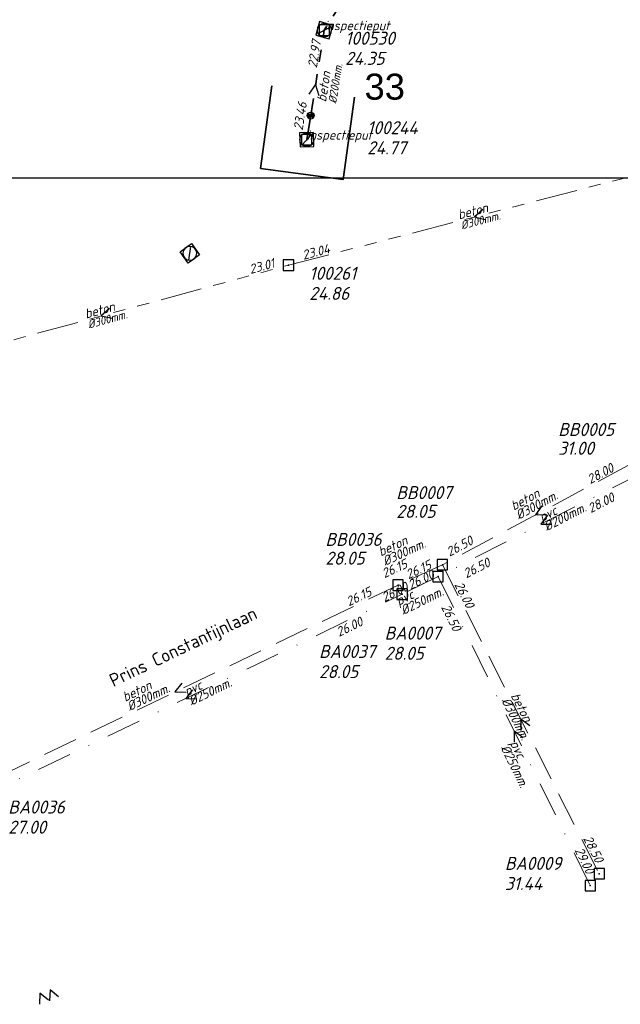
# Model space of a CAD drawing. Header units: metres. Extents: x 152202 to 157341, y 461610 to 468701.
# Tile 10 of 238: x 152982 to 153069, y 461889 to 462031. Entities that reach past the tile are written whole.
import ezdxf
from ezdxf.enums import TextEntityAlignment as Align

# ---------------------------------------------------------------- set-up
doc = ezdxf.new("R2010")
doc.units = ezdxf.units.M
doc.header["$PDMODE"] = 64
doc.header["$PDSIZE"] = 1.5
for name, pattern in [('RI-GWA', [18.45, 6, -1.8, 1.75, -1.8, 1.75, -1.8, 1.75, -1.8]), ('RI-HWA', [7.4, 5, -2.4]), ('RI-VWA', [11, 5, -3, 0, -3])]:
    doc.linetypes.add(name, pattern=pattern)
doc.layers.get('0').update_dxf_attribs({"linetype": 'CONTINUOUS'})
doc.layers.get('DEFPOINTS').update_dxf_attribs({"linetype": 'CONTINUOUS'})
for name, color, linetype, lineweight in [('B-OI-RI-GWA-MATERIAAL-T18', 10, 'CONTINUOUS', 18), ('B-OI-RI-GWA-PUTDEKSELHOOGTE-T25', 10, 'CONTINUOUS', 25), ('B-OI-RI-GWA_BOB-T18', 10, 'CONTINUOUS', 18), ('B-OI-RI-GWA_DIAMETER-T18', 10, 'CONTINUOUS', 18), ('B-OI-RI-GWA_PUTNUMMER-T18', 10, 'CONTINUOUS', 18), ('B-OI-RI-GWA_RIOOLPUT-S', 10, 'CONTINUOUS', 25), ('B-OI-RI-GWA_TRANSPORTLEIDING-G', 10, 'RI-GWA', 18), ('B-OI-RI-HWA-BOB-T18', 150, 'CONTINUOUS', 18), ('B-OI-RI-HWA-MATERIAAL-T18', 150, 'CONTINUOUS', 18), ('B-OI-RI-HWA-PUTDEKSELHOOGTE-T25', 150, 'CONTINUOUS', 25), ('B-OI-RI-HWA-PUTNUMMER-T25', 150, 'CONTINUOUS', 25), ('B-OI-RI-HWA_DIAMETER-T18', 150, 'CONTINUOUS', 18), ('B-OI-RI-HWA_RIOOLPUT-S', 150, 'CONTINUOUS', 25), ('B-OI-RI-HWA_TRANSPORTLEIDING-G', 150, 'RI-HWA', 18), ('B-OI-RI-STROOMRICHTING-S', 252, 'CONTINUOUS', 25), ('B-OI-RI-VWA-BOB-T18', 34, 'CONTINUOUS', 18), ('B-OI-RI-VWA-DIAMETER-T18', 34, 'CONTINUOUS', 18), ('B-OI-RI-VWA-MATERIAAL-T18', 34, 'CONTINUOUS', 18), ('B-OI-RI-VWA_PUTDEKSELHOOGTE-T25', 34, 'CONTINUOUS', 25), ('B-OI-RI-VWA_PUTNUMMER-T25', 34, 'CONTINUOUS', 25), ('B-OI-RI-VWA_RIOOLPUT-S', 34, 'CONTINUOUS', 25), ('B-OI-RI-VWA_TRANSPORTLEIDING-G', 34, 'RI-VWA', 18), ('B-RO-OG-TOPOGRAFIE-T18', 2, 'CONTINUOUS', 18), ('N-OI-RI-GWA-MATERIAAL-T18', 14, 'CONTINUOUS', 18), ('N-OI-RI-GWA-PUTDEKSELHOOGTE-T25', 14, 'CONTINUOUS', 25), ('N-OI-RI-GWA_BOB-T18', 14, 'CONTINUOUS', 18), ('N-OI-RI-GWA_DIAMETER-T18', 14, 'CONTINUOUS', 18), ('N-OI-RI-GWA_PUTNUMMER-T18', 14, 'CONTINUOUS', 18), ('N-OI-RI-GWA_RIOOLPUT-S', 14, 'CONTINUOUS', 25), ('N-OI-RI-GWA_TRANSPORTLEIDING-G', 14, 'RI-GWA', 35), ('N-OI-RI-STROOMRICHTING-S', 252, 'CONTINUOUS', 25), ('N-OI-RI-T50', 130, 'CONTINUOUS', 50), ('N-OI-RI-VRIJVERVAL_HULPSTUK-S', 210, 'CONTINUOUS', 25), ('N-RO-KG-GRENS_WERK-G', 7, 'XX-WERKGRENS', 35)]:
    doc.layers.add(name, color=color, linetype=linetype, lineweight=lineweight)
doc.styles.add('ARIAL', font='arial.ttf')
doc.styles.add('NLCS-ISO-M200-T18', font='NLCS-ISO.ttf', dxfattribs={"height": 360})
doc.styles.add('NLCS-ISO-M500-T18_CURSIEF', font='NLCS-ISO.ttf', dxfattribs={"oblique": 15, "height": 0.9})
doc.styles.add('NLCS-ISO-M750-T18_CURSIEF', font='NLCS-ISO.ttf', dxfattribs={"oblique": 15, "height": 1.35})
doc.styles.add('NLCS-ISO-M750-T25_CURSIEF', font='NLCS-ISO.ttf', dxfattribs={"oblique": 15, "height": 1.875})
doc.linetypes.add('XX-WERKGRENS', pattern='A,0,[137,NLCS.SHX,S=0.1,R=0,X=-1.1,Y=-1.35],-6', length=6)

# ---------------------------------------------------------------- blocks, each defined once
blk = doc.blocks.new('ACMAP_ANN_TEMPLATE_gwa-diam')
at = {"style": 'NLCS-ISO-M500-T18_CURSIEF', "oblique": 15}
blk.add_attdef('gwa-diam', (-2.2, -1.3), '', height=1.2, dxfattribs=at)
blk = doc.blocks.new('ACMAP_ANN_TEMPLATE_gwa-materiaal')
at = {"style": 'NLCS-ISO-M750-T18_CURSIEF', "oblique": 15}
blk.add_attdef('gwa-mat', (-2.2, 0.2), '', height=1.35, dxfattribs=at)
blk = doc.blocks.new('ACMAP_ANN_TEMPLATE_gwa-nap-l')
at = {"style": 'NLCS-ISO-M750-T18_CURSIEF', "oblique": 15}
blk.add_attdef('gwa-nap-l', (2.3, 0.2), '', height=1.35, dxfattribs=at)
blk = doc.blocks.new('ACMAP_ANN_TEMPLATE_gwa-nap-r')
at = {"style": 'NLCS-ISO-M750-T18_CURSIEF', "oblique": 15}
blk.add_attdef('gwa-nap-r', (-5.6, 0.2), '', height=1.35, dxfattribs=at)
blk = doc.blocks.new('ACMAP_ANN_TEMPLATE_gwa-puth')
at = {"style": 'NLCS-ISO-M750-T25_CURSIEF', "oblique": 15}
blk.add_attdef('gwa-puth', (3, -5), '', height=1.88, dxfattribs=at)
blk = doc.blocks.new('ACMAP_ANN_TEMPLATE_gwa-putnr')
at = {"style": 'NLCS-ISO-M750-T25_CURSIEF', "oblique": 15}
blk.add_attdef('gwa-putnr', (3, -2.1), '', height=1.88, dxfattribs=at)
blk = doc.blocks.new('ACMAP_ANN_TEMPLATE_type knoop')
at = {"layer": 'DEFPOINTS', "style": 'NLCS-ISO-M750-T18_CURSIEF', "oblique": 15}
blk.add_attdef('type_knoop', (0, 0), '', height=1.35, dxfattribs=at)
blk = doc.blocks.new('ACMAP_ANN_TEMPLATE_hwa-diam')
at = {"style": 'NLCS-ISO-M750-T18_CURSIEF', "oblique": 15}
blk.add_attdef('hwa-diam', (-3.7, -1.3), '', height=1.35, dxfattribs=at)
blk = doc.blocks.new('ACMAP_ANN_TEMPLATE_hwa-materiaal')
at = {"style": 'NLCS-ISO-M750-T18_CURSIEF', "oblique": 15}
blk.add_attdef('hwa-mat', (-3.7, 0.2), '', height=1.35, dxfattribs=at)
blk = doc.blocks.new('ACMAP_ANN_TEMPLATE_hwa-nap-l')
at = {"style": 'NLCS-ISO-M750-T18_CURSIEF', "oblique": 15}
blk.add_attdef('hwa-nap-l', (3.3, 0.2), '', height=1.35, dxfattribs=at)
blk = doc.blocks.new('ACMAP_ANN_TEMPLATE_hwa-nap-r')
at = {"style": 'NLCS-ISO-M750-T18_CURSIEF', "oblique": 15}
blk.add_attdef('hwa-nap-r', (-5.6, 0.2), '', height=1.35, dxfattribs=at)
blk = doc.blocks.new('ACMAP_ANN_TEMPLATE_vwa-diam')
at = {"style": 'NLCS-ISO-M750-T18_CURSIEF', "oblique": 15}
blk.add_attdef('vwa-diam', (0.3, -1.3), '', height=1.35, dxfattribs=at)
blk = doc.blocks.new('ACMAP_ANN_TEMPLATE_vwa-materiaal')
at = {"style": 'NLCS-ISO-M750-T18_CURSIEF', "oblique": 15}
blk.add_attdef('vwa-mat', (0.3, 0.2), '', height=1.35, dxfattribs=at)
blk = doc.blocks.new('ACMAP_ANN_TEMPLATE_vwa-nap-l')
at = {"style": 'NLCS-ISO-M750-T18_CURSIEF', "oblique": 15}
blk.add_attdef('vwa-nap-l', (3.3, 0.2), '', height=1.35, dxfattribs=at)
blk = doc.blocks.new('ACMAP_ANN_TEMPLATE_vwa-nap-r')
at = {"style": 'NLCS-ISO-M750-T18_CURSIEF', "oblique": 15}
blk.add_attdef('vwa-nap-r', (-5.6, 0.2), '', height=1.35, dxfattribs=at)
blk = doc.blocks.new('ACMAP_ANN_TEMPLATE_hwa-puth')
at = {"color": 0, "linetype": 'ByBlock', "style": 'NLCS-ISO-M750-T25_CURSIEF', "oblique": 15}
blk.add_attdef('hwa-puth', (-9, -6.8), '', height=1.88, dxfattribs=at)
blk = doc.blocks.new('ACMAP_ANN_TEMPLATE_hwa-putnr')
at = {"color": 0, "linetype": 'ByBlock', "style": 'NLCS-ISO-M750-T25_CURSIEF', "oblique": 15}
blk.add_attdef('hwa-putnr', (-9, -4.1), '', height=1.88, dxfattribs=at)
blk = doc.blocks.new('ACMAP_ANN_TEMPLATE_vwa-puth')
at = {"style": 'NLCS-ISO-M750-T25_CURSIEF', "oblique": 15}
blk.add_attdef('vwa-puth', (-3, 5), '', height=1.88, dxfattribs=at)
blk = doc.blocks.new('ACMAP_ANN_TEMPLATE_vwa-putnr')
at = {"style": 'NLCS-ISO-M750-T25_CURSIEF', "oblique": 15}
blk.add_attdef('vaw-putnr', (-3, 7.9), '', height=1.88, dxfattribs=at)
blk = doc.blocks.new('SRI-HULP')
h = blk.add_hatch(color=256)
h.dxf.hatch_style = 1
h.paths.add_polyline_path([(-0.71, 0.71, 0.198912), (-1, 0, 0.198912), (-0.71, -0.71), (0, 0)])
h = blk.add_hatch(color=256)
h.dxf.hatch_style = 1
h.paths.add_polyline_path([(1, 0, 0.198912), (0.71, 0.71), (0, 0), (0.71, -0.71, 0.198912)])
for p, q in [((-0.71, 0.71), (0.71, -0.71)), ((-0.71, -0.71), (0.71, 0.71))]:
    blk.add_line(p, q)
blk.add_circle((0, 0), 1)
blk = doc.blocks.new('B-SRI-PUT_GWA-SO')
blk.add_line((-1.41, -1.41), (1.41, 1.41))
at = {"lineweight": -3, "flags": 128}
blk.add_lwpolyline([(2, -2), (2, 2), (-2, 2), (-2, -2)], close=True, dxfattribs=at)
at = {"lineweight": -3}
blk.add_circle((0, 0), 2, dxfattribs=at)

msp = doc.modelspace()

# ---------------------------------------------------------------- linework, layer by layer
at = {"layer": 'B-OI-RI-GWA_RIOOLPUT-S', "transparency": 33554623}
msp.add_point((153020.92, 461995.41), dxfattribs=at)
at = {"layer": 'B-OI-RI-GWA_TRANSPORTLEIDING-G', "transparency": 33554623}
for p, q in [((153020.92, 461995.41), (153074.47, 462009.31)), ((152966.94, 461980.77), (153020.92, 461995.41))]:
    msp.add_line(p, q, dxfattribs=at)
at = {"layer": 'B-OI-RI-HWA_RIOOLPUT-S', "transparency": 33554623}
for p in [(153043.1, 461952.24), (153036.7, 461949.3), (153065.7, 461907.7)]:
    msp.add_point(p, dxfattribs=at)
at = {"layer": 'B-OI-RI-HWA_TRANSPORTLEIDING-G', "transparency": 33554623}
for p, q in [((153069.93, 461966.6), (153043.1, 461952.24)), ((153043.1, 461952.24), (153036.7, 461949.3)), ((153043.1, 461952.24), (153065.7, 461907.7)), ((152972.4, 461918.5), (153036.7, 461949.3))]:
    msp.add_line(p, q, dxfattribs=at)
at = {"layer": 'B-OI-RI-STROOMRICHTING-S', "transparency": 33554623}
for points in [[(153048.91, 462003.42), (153047.7, 462002.36), (153049.27, 462002.02)], [(152995.13, 461989.16), (152993.93, 461988.09), (152995.51, 461987.77)], [(153057.44, 461960.73), (153056.52, 461959.42), (153058.12, 461959.46)], [(153058.23, 461959.37), (153057.27, 461958.07), (153058.88, 461958.09)], [(153005.54, 461935.17), (153004.55, 461933.9), (153006.16, 461933.87)], [(153007.08, 461934.22), (153006.1, 461932.95), (153007.71, 461932.93)], [(153055.69, 461929.01), (153054.4, 461929.97), (153054.41, 461928.36)], [(153054.72, 461927.3), (153053.43, 461928.27), (153053.43, 461926.66)], [(152987.78, 461889.96), (152986.55, 461891), (152986.46, 461889.39)], [(152986.35, 461889.49), (152985.1, 461890.5), (152985.04, 461888.89)]]:
    msp.add_lwpolyline(points, dxfattribs=at)
at = {"layer": 'B-OI-RI-VWA_RIOOLPUT-S', "transparency": 33554623}
for p in [(153042.47, 461950.54), (153037.3, 461948), (153064.4, 461906)]:
    msp.add_point(p, dxfattribs=at)
at = {"layer": 'B-OI-RI-VWA_TRANSPORTLEIDING-G', "transparency": 33554623}
for p, q in [((153072.08, 461965.61), (153042.47, 461950.54)), ((153042.47, 461950.54), (153037.3, 461948)), ((153042.47, 461950.54), (153064.4, 461906)), ((152974.9, 461917.9), (153037.3, 461948))]:
    msp.add_line(p, q, dxfattribs=at)
at = {"layer": 'DEFPOINTS', "flags": 128}
msp.add_lwpolyline([(153428.175, 462374.019), (153234.15, 462374.629), (153234.15, 462623.019), (152813.175, 462623.019), (152813.175, 462008.019), (153286.694, 462008.019), (153286.694, 462092.924), (153428.175, 462092.924)], close=True, dxfattribs=at)
at = {"layer": 'N-OI-RI-GWA_RIOOLPUT-S'}
for p in [(153026.08, 462029.28), (153023.55, 462013.5)]:
    msp.add_point(p, dxfattribs=at)
at = {"layer": 'N-OI-RI-GWA_TRANSPORTLEIDING-G'}
for p in [(153036.17, 462045.44), (153023.55, 462013.5)]:
    msp.add_line(p, (153026.08, 462029.28), dxfattribs=at)
at = {"layer": 'N-OI-RI-STROOMRICHTING-S'}
msp.add_lwpolyline([(153023.88, 462020.08), (153024.82, 462021.39), (153025.3, 462019.85)], dxfattribs=at)
msp.add_lwpolyline([(153023.88, 462020.08), (153024.82, 462021.39), (153025.3, 462019.85)], dxfattribs=at)
at = {"layer": 'N-RO-KG-GRENS_WERK-G', "ltscale": 0.5, "flags": 128}
msp.add_lwpolyline([(153018.526, 462021.257), (153016.895, 462009.369), (153028.783, 462007.737), (153030.415, 462019.626)], dxfattribs=at)

# ---------------------------------------------------------------- block references
at = {"layer": 'B-OI-RI-GWA-MATERIAAL-T18', "transparency": 33554623}
ref = msp.add_blockref('ACMAP_ANN_TEMPLATE_gwa-materiaal', (153047.695, 462002.36), dxfattribs=dict(at, rotation=14.55116317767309))
ref.add_attrib('gwa-mat', 'beton', (153045.515, 462002.001), dxfattribs={"layer": '0', "color": 0, "linetype": 'ByBlock', "height": 1.35, "rotation": 14.55116, "style": 'NLCS-ISO-M750-T18_CURSIEF', "oblique": 15})
ref = msp.add_blockref('ACMAP_ANN_TEMPLATE_gwa-materiaal', (152993.93, 461988.09), dxfattribs=dict(at, rotation=15.17425596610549))
ref.add_attrib('gwa-mat', 'beton', (152991.754, 461987.707), dxfattribs={"layer": '0', "color": 0, "linetype": 'ByBlock', "height": 1.35, "rotation": 15.17426, "style": 'NLCS-ISO-M750-T18_CURSIEF', "oblique": 15})
at = {"layer": 'B-OI-RI-GWA-PUTDEKSELHOOGTE-T25', "transparency": 33554623}
ref = msp.add_blockref('ACMAP_ANN_TEMPLATE_gwa-puth', (153020.92, 461995.41), dxfattribs=at)
ref.add_attrib('gwa-puth', '24.86', (153023.92, 461990.41), dxfattribs={"layer": '0', "color": 0, "linetype": 'ByBlock', "height": 1.875, "style": 'NLCS-ISO-M750-T25_CURSIEF', "oblique": 15})
at = {"layer": 'B-OI-RI-GWA_BOB-T18', "transparency": 33554623}
ref = msp.add_blockref('ACMAP_ANN_TEMPLATE_gwa-nap-l', (153020.92, 461995.41), dxfattribs=dict(at, rotation=14.55116317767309))
ref.add_attrib('gwa-nap-l', '23.04', (153023.096, 461996.181), dxfattribs={"layer": '0', "color": 0, "linetype": 'ByBlock', "height": 1.35, "rotation": 14.55116, "style": 'NLCS-ISO-M750-T18_CURSIEF', "oblique": 15})
ref = msp.add_blockref('ACMAP_ANN_TEMPLATE_gwa-nap-r', (153020.92, 461995.41), dxfattribs=dict(at, rotation=15.17425596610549))
ref.add_attrib('gwa-nap-r', '23.01', (153015.463, 461994.137), dxfattribs={"layer": '0', "color": 0, "linetype": 'ByBlock', "height": 1.35, "rotation": 15.17426, "style": 'NLCS-ISO-M750-T18_CURSIEF', "oblique": 15})
at = {"layer": 'B-OI-RI-GWA_DIAMETER-T18', "transparency": 33554623}
ref = msp.add_blockref('ACMAP_ANN_TEMPLATE_gwa-diam', (153047.695, 462002.36), dxfattribs=dict(at, rotation=14.55116317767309))
ref.add_attrib('gwa-diam', '%%c300mm.', (153045.892, 462000.549), dxfattribs={"layer": '0', "color": 0, "linetype": 'ByBlock', "height": 1.2, "rotation": 14.55116, "style": 'NLCS-ISO-M500-T18_CURSIEF', "oblique": 15})
ref = msp.add_blockref('ACMAP_ANN_TEMPLATE_gwa-diam', (152993.93, 461988.09), dxfattribs=dict(at, rotation=15.17425596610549))
ref.add_attrib('gwa-diam', '%%c300mm.', (152992.147, 461986.259), dxfattribs={"layer": '0', "color": 0, "linetype": 'ByBlock', "height": 1.2, "rotation": 15.17426, "style": 'NLCS-ISO-M500-T18_CURSIEF', "oblique": 15})
at = {"layer": 'B-OI-RI-GWA_PUTNUMMER-T18', "transparency": 33554623}
ref = msp.add_blockref('ACMAP_ANN_TEMPLATE_gwa-putnr', (153020.92, 461995.41), dxfattribs=at)
ref.add_attrib('gwa-putnr', '100261', (153023.92, 461993.31), dxfattribs={"layer": '0', "color": 0, "linetype": 'ByBlock', "height": 1.875, "style": 'NLCS-ISO-M750-T25_CURSIEF', "oblique": 15})
at = {"layer": 'B-OI-RI-HWA-BOB-T18', "transparency": 33554623}
ref = msp.add_blockref('ACMAP_ANN_TEMPLATE_hwa-nap-l', (153061.594, 461962.106), dxfattribs=dict(at, rotation=28.15665905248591))
ref.add_attrib('hwa-nap-l', '28.00', (153064.409, 461963.84), dxfattribs={"layer": '0', "color": 0, "linetype": 'ByBlock', "height": 1.35, "rotation": 28.15666, "style": 'NLCS-ISO-M750-T18_CURSIEF', "oblique": 15})
ref = msp.add_blockref('ACMAP_ANN_TEMPLATE_hwa-nap-r', (153049.15, 461955.841), dxfattribs=dict(at, rotation=28.15665905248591))
ref.add_attrib('hwa-nap-r', '26.50', (153044.119, 461953.375), dxfattribs={"layer": '0', "color": 0, "linetype": 'ByBlock', "height": 1.35, "rotation": 28.15666, "style": 'NLCS-ISO-M750-T18_CURSIEF', "oblique": 15})
ref = msp.add_blockref('ACMAP_ANN_TEMPLATE_hwa-nap-r', (153039.913, 461952.443), dxfattribs=dict(at, rotation=24.67286737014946))
ref.add_attrib('hwa-nap-r', '26.15', (153034.741, 461950.287), dxfattribs={"layer": '0', "color": 0, "linetype": 'ByBlock', "height": 1.35, "rotation": 24.67287, "style": 'NLCS-ISO-M750-T18_CURSIEF', "oblique": 15})
ref = msp.add_blockref('ACMAP_ANN_TEMPLATE_hwa-nap-l', (153035.283, 461948.583), dxfattribs=dict(at, rotation=24.67286737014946))
ref.add_attrib('hwa-nap-l', '26.15', (153038.198, 461950.142), dxfattribs={"layer": '0', "color": 0, "linetype": 'ByBlock', "height": 1.35, "rotation": 24.67287, "style": 'NLCS-ISO-M750-T18_CURSIEF', "oblique": 15})
ref = msp.add_blockref('ACMAP_ANN_TEMPLATE_hwa-nap-r', (153034.76, 461948.461), dxfattribs=dict(at, rotation=25.59463830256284))
ref.add_attrib('hwa-nap-r', '26.15', (153029.623, 461946.222), dxfattribs={"layer": '0', "color": 0, "linetype": 'ByBlock', "height": 1.35, "rotation": 25.59464, "style": 'NLCS-ISO-M750-T18_CURSIEF', "oblique": 15})
ref = msp.add_blockref('ACMAP_ANN_TEMPLATE_hwa-nap-l', (153043.1, 461952.24), dxfattribs=dict(at, rotation=296.9036505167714))
ref.add_attrib('hwa-nap-l', '26.00', (153044.772, 461949.388), dxfattribs={"layer": '0', "color": 0, "linetype": 'ByBlock', "height": 1.35, "rotation": 296.90365, "style": 'NLCS-ISO-M750-T18_CURSIEF', "oblique": 15})
ref = msp.add_blockref('ACMAP_ANN_TEMPLATE_hwa-nap-r', (153065.7, 461907.7), dxfattribs=dict(at, rotation=296.9036505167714))
ref.add_attrib('hwa-nap-r', '28.50', (153063.344, 461912.784), dxfattribs={"layer": '0', "color": 0, "linetype": 'ByBlock', "height": 1.35, "rotation": 296.90365, "style": 'NLCS-ISO-M750-T18_CURSIEF', "oblique": 15})
at = {"layer": 'B-OI-RI-HWA-MATERIAAL-T18', "transparency": 33554623}
ref = msp.add_blockref('ACMAP_ANN_TEMPLATE_hwa-materiaal', (153056.738, 461961.587), dxfattribs=dict(at, rotation=28.15665905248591))
ref.add_attrib('hwa-mat', 'beton', (153053.381, 461960.017), dxfattribs={"layer": '0', "color": 0, "linetype": 'ByBlock', "height": 1.35, "rotation": 28.15666, "style": 'NLCS-ISO-M750-T18_CURSIEF', "oblique": 15})
ref = msp.add_blockref('ACMAP_ANN_TEMPLATE_hwa-materiaal', (153037.666, 461954.78), dxfattribs=dict(at, rotation=24.67286737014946))
ref.add_attrib('hwa-mat', 'beton', (153034.22, 461953.417), dxfattribs={"layer": '0', "color": 0, "linetype": 'ByBlock', "height": 1.35, "rotation": 24.67287, "style": 'NLCS-ISO-M750-T18_CURSIEF', "oblique": 15})
ref = msp.add_blockref('ACMAP_ANN_TEMPLATE_hwa-materiaal', (153000.801, 461933.9), dxfattribs=dict(at, rotation=25.59463830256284))
ref.add_attrib('hwa-mat', 'beton', (152997.378, 461932.482), dxfattribs={"layer": '0', "color": 0, "linetype": 'ByBlock', "height": 1.35, "rotation": 25.59464, "style": 'NLCS-ISO-M750-T18_CURSIEF', "oblique": 15})
ref = msp.add_blockref('ACMAP_ANN_TEMPLATE_hwa-materiaal', (153054.4, 461929.97), dxfattribs=dict(at, rotation=296.9036505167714))
ref.add_attrib('hwa-mat', 'beton', (153052.904, 461933.36), dxfattribs={"layer": '0', "color": 0, "linetype": 'ByBlock', "height": 1.35, "rotation": 296.90365, "style": 'NLCS-ISO-M750-T18_CURSIEF', "oblique": 15})
at = {"layer": 'B-OI-RI-HWA-PUTDEKSELHOOGTE-T25', "transparency": 33554623}
for p, values in [((153068.782, 461974.89), {'hwa-puth': '31.00'}), ((153045.449, 461965.795), {'hwa-puth': '28.05'}), ((153035.239, 461959.049), {'hwa-puth': '28.05'})]:
    msp.add_blockref('ACMAP_ANN_TEMPLATE_hwa-puth', p, dxfattribs=at).add_auto_attribs(values)
at = {"layer": 'B-OI-RI-HWA-PUTNUMMER-T25', "transparency": 33554623}
for p, values in [((153068.782, 461974.89), {'hwa-putnr': 'BB0005'}), ((153045.449, 461965.795), {'hwa-putnr': 'BB0007'}), ((153035.239, 461959.049), {'hwa-putnr': 'BB0036'})]:
    msp.add_blockref('ACMAP_ANN_TEMPLATE_hwa-putnr', p, dxfattribs=at).add_auto_attribs(values)
at = {"layer": 'B-OI-RI-HWA_DIAMETER-T18', "transparency": 33554623}
ref = msp.add_blockref('ACMAP_ANN_TEMPLATE_hwa-diam', (153056.738, 461961.587), dxfattribs=dict(at, rotation=28.15665905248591))
ref.add_attrib('hwa-diam', '%%c300mm.', (153054.089, 461958.695), dxfattribs={"layer": '0', "color": 0, "linetype": 'ByBlock', "height": 1.35, "rotation": 28.15666, "style": 'NLCS-ISO-M750-T18_CURSIEF', "oblique": 15})
ref = msp.add_blockref('ACMAP_ANN_TEMPLATE_hwa-diam', (153037.666, 461954.78), dxfattribs=dict(at, rotation=24.67286737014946))
ref.add_attrib('hwa-diam', '%%c300mm.', (153034.846, 461952.054), dxfattribs={"layer": '0', "color": 0, "linetype": 'ByBlock', "height": 1.35, "rotation": 24.67287, "style": 'NLCS-ISO-M750-T18_CURSIEF', "oblique": 15})
ref = msp.add_blockref('ACMAP_ANN_TEMPLATE_hwa-diam', (153000.801, 461933.9), dxfattribs=dict(at, rotation=25.59463830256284))
ref.add_attrib('hwa-diam', '%%c300mm.', (152998.026, 461931.129), dxfattribs={"layer": '0', "color": 0, "linetype": 'ByBlock', "height": 1.35, "rotation": 25.59464, "style": 'NLCS-ISO-M750-T18_CURSIEF', "oblique": 15})
ref = msp.add_blockref('ACMAP_ANN_TEMPLATE_hwa-diam', (153054.4, 461929.97), dxfattribs=dict(at, rotation=296.9036505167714))
ref.add_attrib('hwa-diam', '%%c300mm.', (153051.566, 461932.681), dxfattribs={"layer": '0', "color": 0, "linetype": 'ByBlock', "height": 1.35, "rotation": 296.90365, "style": 'NLCS-ISO-M750-T18_CURSIEF', "oblique": 15})
at = {"layer": 'B-OI-RI-VWA-BOB-T18', "transparency": 33554623}
ref = msp.add_blockref('ACMAP_ANN_TEMPLATE_vwa-nap-l', (153061.62, 461957.979), dxfattribs=dict(at, rotation=26.97380401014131))
ref.add_attrib('vwa-nap-l', '28.00', (153064.47, 461959.654), dxfattribs={"layer": '0', "color": 0, "linetype": 'ByBlock', "height": 1.35, "rotation": 26.9738, "style": 'NLCS-ISO-M750-T18_CURSIEF', "oblique": 15})
ref = msp.add_blockref('ACMAP_ANN_TEMPLATE_vwa-nap-r', (153051.618, 461952.622), dxfattribs=dict(at, rotation=26.97380401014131))
ref.add_attrib('vwa-nap-r', '26.50', (153046.537, 461950.26), dxfattribs={"layer": '0', "color": 0, "linetype": 'ByBlock', "height": 1.35, "rotation": 26.9738, "style": 'NLCS-ISO-M750-T18_CURSIEF', "oblique": 15})
ref = msp.add_blockref('ACMAP_ANN_TEMPLATE_vwa-nap-l', (153035.641, 461946.969), dxfattribs=dict(at, rotation=26.16469898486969))
ref.add_attrib('vwa-nap-l', '26.00', (153038.514, 461948.603), dxfattribs={"layer": '0', "color": 0, "linetype": 'ByBlock', "height": 1.35, "rotation": 26.1647, "style": 'NLCS-ISO-M750-T18_CURSIEF', "oblique": 15})
ref = msp.add_blockref('ACMAP_ANN_TEMPLATE_vwa-nap-r', (153039.853, 461949.129), dxfattribs=dict(at, rotation=26.16469898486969))
ref.add_attrib('vwa-nap-r', '26.00', (153034.739, 461946.839), dxfattribs={"layer": '0', "color": 0, "linetype": 'ByBlock', "height": 1.35, "rotation": 26.1647, "style": 'NLCS-ISO-M750-T18_CURSIEF', "oblique": 15})
ref = msp.add_blockref('ACMAP_ANN_TEMPLATE_vwa-nap-l', (153041.251, 461949.004), dxfattribs=dict(at, rotation=296.2140860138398))
ref.add_attrib('vwa-nap-l', '26.50', (153042.888, 461946.131), dxfattribs={"layer": '0', "color": 0, "linetype": 'ByBlock', "height": 1.35, "rotation": 296.21409, "style": 'NLCS-ISO-M750-T18_CURSIEF', "oblique": 15})
ref = msp.add_blockref('ACMAP_ANN_TEMPLATE_vwa-nap-r', (153033.331, 461944.081), dxfattribs=dict(at, rotation=25.75135046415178))
ref.add_attrib('vwa-nap-r', '26.00', (153028.201, 461941.829), dxfattribs={"layer": '0', "color": 0, "linetype": 'ByBlock', "height": 1.35, "rotation": 25.75135, "style": 'NLCS-ISO-M750-T18_CURSIEF', "oblique": 15})
ref = msp.add_blockref('ACMAP_ANN_TEMPLATE_vwa-nap-r', (153064.4, 461906), dxfattribs=dict(at, rotation=296.2140860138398))
ref.add_attrib('vwa-nap-r', '29.00', (153062.106, 461911.112), dxfattribs={"layer": '0', "color": 0, "linetype": 'ByBlock', "height": 1.35, "rotation": 296.21409, "style": 'NLCS-ISO-M750-T18_CURSIEF', "oblique": 15})
at = {"layer": 'B-OI-RI-VWA-DIAMETER-T18', "transparency": 33554623}
ref = msp.add_blockref('ACMAP_ANN_TEMPLATE_vwa-diam', (153057.275, 461958.075), dxfattribs=dict(at, rotation=26.97380401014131))
ref.add_attrib('vwa-diam', '%%c200mm.', (153058.132, 461957.052), dxfattribs={"layer": '0', "color": 0, "linetype": 'ByBlock', "height": 1.35, "rotation": 26.9738, "style": 'NLCS-ISO-M750-T18_CURSIEF', "oblique": 15})
ref = msp.add_blockref('ACMAP_ANN_TEMPLATE_vwa-diam', (153036.624, 461946.012), dxfattribs=dict(at, rotation=26.16469898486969))
ref.add_attrib('vwa-diam', '%%c250mm.', (153037.466, 461944.977), dxfattribs={"layer": '0', "color": 0, "linetype": 'ByBlock', "height": 1.35, "rotation": 26.1647, "style": 'NLCS-ISO-M750-T18_CURSIEF', "oblique": 15})
ref = msp.add_blockref('ACMAP_ANN_TEMPLATE_vwa-diam', (153006.1, 461932.95), dxfattribs=dict(at, rotation=25.75135046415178))
ref.add_attrib('vwa-diam', '%%c250mm.', (153006.935, 461931.909), dxfattribs={"layer": '0', "color": 0, "linetype": 'ByBlock', "height": 1.35, "rotation": 25.75135, "style": 'NLCS-ISO-M750-T18_CURSIEF', "oblique": 15})
ref = msp.add_blockref('ACMAP_ANN_TEMPLATE_vwa-diam', (153052.477, 461926.721), dxfattribs=dict(at, rotation=296.2140860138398))
ref.add_attrib('vwa-diam', '%%c250mm.', (153051.443, 461925.878), dxfattribs={"layer": '0', "color": 0, "linetype": 'ByBlock', "height": 1.35, "rotation": 296.21409, "style": 'NLCS-ISO-M750-T18_CURSIEF', "oblique": 15})
at = {"layer": 'B-OI-RI-VWA-MATERIAAL-T18', "transparency": 33554623}
ref = msp.add_blockref('ACMAP_ANN_TEMPLATE_vwa-materiaal', (153057.275, 461958.075), dxfattribs=dict(at, rotation=26.97380401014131))
ref.add_attrib('vwa-mat', 'pvc', (153057.452, 461958.389), dxfattribs={"layer": '0', "color": 0, "linetype": 'ByBlock', "height": 1.35, "rotation": 26.9738, "style": 'NLCS-ISO-M750-T18_CURSIEF', "oblique": 15})
ref = msp.add_blockref('ACMAP_ANN_TEMPLATE_vwa-materiaal', (153036.624, 461946.012), dxfattribs=dict(at, rotation=26.16469898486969))
ref.add_attrib('vwa-mat', 'pvc', (153036.805, 461946.324), dxfattribs={"layer": '0', "color": 0, "linetype": 'ByBlock', "height": 1.35, "rotation": 26.1647, "style": 'NLCS-ISO-M750-T18_CURSIEF', "oblique": 15})
ref = msp.add_blockref('ACMAP_ANN_TEMPLATE_vwa-materiaal', (153006.1, 461932.95), dxfattribs=dict(at, rotation=25.75135046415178))
ref.add_attrib('vwa-mat', 'pvc', (153006.283, 461933.26), dxfattribs={"layer": '0', "color": 0, "linetype": 'ByBlock', "height": 1.35, "rotation": 25.75135, "style": 'NLCS-ISO-M750-T18_CURSIEF', "oblique": 15})
ref = msp.add_blockref('ACMAP_ANN_TEMPLATE_vwa-materiaal', (153052.477, 461926.721), dxfattribs=dict(at, rotation=296.2140860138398))
ref.add_attrib('vwa-mat', 'pvc', (153052.789, 461926.54), dxfattribs={"layer": '0', "color": 0, "linetype": 'ByBlock', "height": 1.35, "rotation": 296.21409, "style": 'NLCS-ISO-M750-T18_CURSIEF', "oblique": 15})
at = {"layer": 'B-OI-RI-VWA_PUTDEKSELHOOGTE-T25', "transparency": 33554623}
ref = msp.add_blockref('ACMAP_ANN_TEMPLATE_vwa-puth', (153037.773, 461933.544), dxfattribs=at)
ref.add_attrib('vwa-puth', '28.05', (153034.773, 461938.544), dxfattribs={"layer": '0', "color": 0, "linetype": 'ByBlock', "height": 1.875, "style": 'NLCS-ISO-M750-T25_CURSIEF', "oblique": 15})
ref = msp.add_blockref('ACMAP_ANN_TEMPLATE_vwa-puth', (153028.324, 461930.9), dxfattribs=at)
ref.add_attrib('vwa-puth', '28.05', (153025.324, 461935.9), dxfattribs={"layer": '0', "color": 0, "linetype": 'ByBlock', "height": 1.875, "style": 'NLCS-ISO-M750-T25_CURSIEF', "oblique": 15})
ref = msp.add_blockref('ACMAP_ANN_TEMPLATE_vwa-puth', (152983.534, 461908.481), dxfattribs=at)
ref.add_attrib('vwa-puth', '27.00', (152980.534, 461913.481), dxfattribs={"layer": '0', "color": 0, "linetype": 'ByBlock', "height": 1.875, "style": 'NLCS-ISO-M750-T25_CURSIEF', "oblique": 15})
ref = msp.add_blockref('ACMAP_ANN_TEMPLATE_vwa-puth', (153055.106, 461900.363), dxfattribs=at)
ref.add_attrib('vwa-puth', '31.44', (153052.106, 461905.363), dxfattribs={"layer": '0', "color": 0, "linetype": 'ByBlock', "height": 1.875, "style": 'NLCS-ISO-M750-T25_CURSIEF', "oblique": 15})
at = {"layer": 'B-OI-RI-VWA_PUTNUMMER-T25', "transparency": 33554623}
ref = msp.add_blockref('ACMAP_ANN_TEMPLATE_vwa-putnr', (153037.773, 461933.544), dxfattribs=at)
ref.add_attrib('vaw-putnr', 'BA0007', (153034.773, 461941.444), dxfattribs={"layer": '0', "color": 0, "linetype": 'ByBlock', "height": 1.875, "style": 'NLCS-ISO-M750-T25_CURSIEF', "oblique": 15})
ref = msp.add_blockref('ACMAP_ANN_TEMPLATE_vwa-putnr', (153028.324, 461930.9), dxfattribs=at)
ref.add_attrib('vaw-putnr', 'BA0037', (153025.324, 461938.8), dxfattribs={"layer": '0', "color": 0, "linetype": 'ByBlock', "height": 1.875, "style": 'NLCS-ISO-M750-T25_CURSIEF', "oblique": 15})
ref = msp.add_blockref('ACMAP_ANN_TEMPLATE_vwa-putnr', (152983.534, 461908.481), dxfattribs=at)
ref.add_attrib('vaw-putnr', 'BA0036', (152980.534, 461916.381), dxfattribs={"layer": '0', "color": 0, "linetype": 'ByBlock', "height": 1.875, "style": 'NLCS-ISO-M750-T25_CURSIEF', "oblique": 15})
ref = msp.add_blockref('ACMAP_ANN_TEMPLATE_vwa-putnr', (153055.106, 461900.363), dxfattribs=at)
ref.add_attrib('vaw-putnr', 'BA0009', (153052.106, 461908.263), dxfattribs={"layer": '0', "color": 0, "linetype": 'ByBlock', "height": 1.875, "style": 'NLCS-ISO-M750-T25_CURSIEF', "oblique": 15})
at = {"layer": 'DEFPOINTS'}
for p in [(153026.08, 462029.28), (153023.55, 462013.5)]:
    msp.add_blockref('ACMAP_ANN_TEMPLATE_type knoop', p, dxfattribs=at).add_auto_attribs({'type_knoop': 'inspectieput'})
at = {"layer": 'N-OI-RI-GWA-MATERIAAL-T18', "rotation": 80.8913145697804}
msp.add_blockref('ACMAP_ANN_TEMPLATE_gwa-materiaal', (153026.859, 462021.01), dxfattribs=at).add_auto_attribs({'gwa-mat': 'beton'})
at = {"layer": 'N-OI-RI-GWA-PUTDEKSELHOOGTE-T25'}
for p, values in [((153026.08, 462029.28), {'gwa-puth': '24.35'}), ((153029.254, 462016.387), {'gwa-puth': '24.77'})]:
    msp.add_blockref('ACMAP_ANN_TEMPLATE_gwa-puth', p, dxfattribs=at).add_auto_attribs(values)
at = {"layer": 'N-OI-RI-GWA_BOB-T18', "rotation": 80.8913145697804}
for name, p, values in [('ACMAP_ANN_TEMPLATE_gwa-nap-r', (153026.08, 462029.28), {'gwa-nap-r': '22.97'}), ('ACMAP_ANN_TEMPLATE_gwa-nap-l', (153022.781, 462012.476), {'gwa-nap-l': '23.46'})]:
    msp.add_blockref(name, p, dxfattribs=at).add_auto_attribs(values)
at = {"layer": 'N-OI-RI-GWA_DIAMETER-T18', "rotation": 80.8913145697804}
msp.add_blockref('ACMAP_ANN_TEMPLATE_gwa-diam', (153026.859, 462021.01), dxfattribs=at).add_auto_attribs({'gwa-diam': '%%c200mm.'})
at = {"layer": 'N-OI-RI-GWA_PUTNUMMER-T18'}
for p, values in [((153026.08, 462029.28), {'gwa-putnr': '100530'}), ((153029.254, 462016.387), {'gwa-putnr': '100244'})]:
    msp.add_blockref('ACMAP_ANN_TEMPLATE_gwa-putnr', p, dxfattribs=at).add_auto_attribs(values)
at = {"layer": 'N-OI-RI-GWA_RIOOLPUT-S', "yscale": 0.4999999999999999, "zscale": 0.4999999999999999}
for p, xscale, rotation in [((153026.08, 462029.28), 0.4999999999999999, 344.4093036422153), ((153023.55, 462013.5), 0.4999999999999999, 1.68663172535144), ((153006.695, 461997.122), -0.4999999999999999, 305.9953936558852)]:
    msp.add_blockref('B-SRI-PUT_GWA-SO', p, dxfattribs=dict(at, xscale=xscale, rotation=rotation))
at = {"layer": 'N-OI-RI-VRIJVERVAL_HULPSTUK-S', "xscale": 0.5, "yscale": 0.5, "zscale": 0.5}
msp.add_blockref('SRI-HULP', (153024.109, 462016.969), dxfattribs=at)

# ---------------------------------------------------------------- texts
at = {"layer": 'B-RO-OG-TOPOGRAFIE-T18', "style": 'NLCS-ISO-M200-T18'}
msp.add_text('Prins Constantijnlaan', height=1.875, rotation=25.5, dxfattribs=at).set_placement((153005.851, 461940.17), align=Align.MIDDLE)
at = {"layer": 'N-OI-RI-T50', "style": 'ARIAL'}
msp.add_text('33', height=3.75, dxfattribs=at).set_placement((153031.869, 462019.266))

doc.saveas('drawing.dxf')
